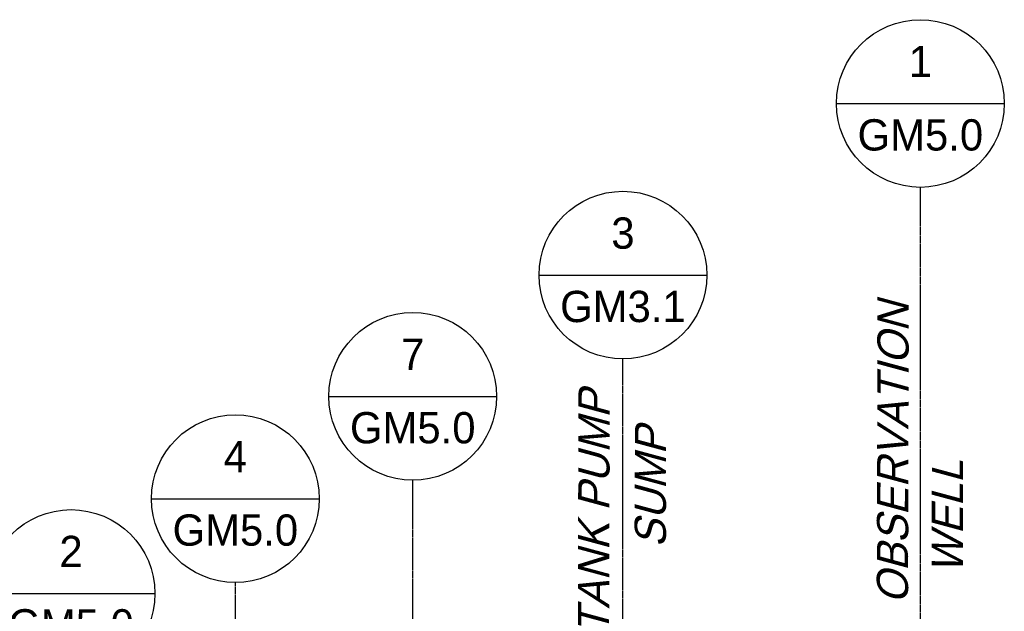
# Model space of a CAD drawing. Extents: x -19547 to -11561, y 2096 to 5601.
# Tile 161 of 168: x -13735 to -13451, y 3445 to 3616. Entities that reach past the tile are written whole.
import ezdxf
from ezdxf.enums import TextEntityAlignment as Align

# ---------------------------------------------------------------- set-up
doc = ezdxf.new("R2010")
doc.units = 0
doc.header["$MEASUREMENT"] = 0
doc.linetypes.add('CENTER1', pattern=[0.6625, 0.5, -0.075, 0.0125, -0.075])
doc.layers.get('0').update_dxf_attribs({"linetype": 'CONTINUOUS'})
for name, color, linetype in [('2946GM2$0$SHEET_NOTES', 3, 'CONTINUOUS'), ('CENTERLINE', 3, 'CENTER1'), ('TAG', 3, 'CONTINUOUS'), ('TEXT', 3, 'CONTINUOUS')]:
    doc.layers.add(name, color=color, linetype=linetype)
doc.styles.add('ISO1', font='SIMPFRAC.shx', dxfattribs={"width": 0.85, "oblique": 15})
doc.styles.add('SIMPFRAC', font='simpfrac')

# ---------------------------------------------------------------- blocks, each defined once
blk = doc.blocks.new('KEY-DETAIL')
blk.add_line((-0.1911, 0), (0.1911, 0))
blk.add_circle((0, 0), 0.1911)
at = {"style": 'SIMPFRAC'}
for tag, p in [('DETAIL', (0, 0.1314)), ('SHEET', (0, -0.0358))]:
    blk.add_attdef(tag, text='', height=0.0781, dxfattribs=at).set_placement(p, align=Align.TOP_CENTER)

msp = doc.modelspace()

# ---------------------------------------------------------------- linework, layer by layer
at = {"layer": 'CENTERLINE', "color": 3, "linetype": 'CENTER1'}
for p, q in [((-13475.56, 3424.94, 0), (-13475.56, 3567.24, 0)), ((-13561.09, 3364.17), (-13561.09, 3517.86)), ((-13621.53, 3327.43), (-13621.53, 3482.96, 0)), ((-13672.54, 3298.12), (-13672.54, 3453.52, 0))]:
    msp.add_line(p, q, dxfattribs=at)

# ---------------------------------------------------------------- block references
at = {"layer": '2946GM2$0$SHEET_NOTES'}
ref = msp.add_blockref('KEY-DETAIL', (-13621.53, 3507.1, 0), dxfattribs=dict(at, xscale=126.2697858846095, yscale=126.2697858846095, zscale=126.2697858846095))
ref.add_attrib('SHEET', 'GM5.0', dxfattribs={"layer": '0', "height": 9, "style": 'SIMPFRAC'}).set_placement((-13621.53, 3502.57, 0), align=Align.TOP_CENTER)
ref.add_attrib('DETAIL', '7', dxfattribs={"layer": '0', "height": 9, "style": 'SIMPFRAC'}).set_placement((-13621.53, 3523.69, 0), align=Align.TOP_CENTER)
ref = msp.add_blockref('KEY-DETAIL', (-13672.54, 3477.65, 0), dxfattribs=dict(at, xscale=126.2697858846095, yscale=126.2697858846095, zscale=126.2697858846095))
ref.add_attrib('SHEET', 'GM5.0', dxfattribs={"layer": '0', "height": 9, "style": 'SIMPFRAC'}).set_placement((-13672.54, 3473.12, 0), align=Align.TOP_CENTER)
ref.add_attrib('DETAIL', '4', dxfattribs={"layer": '0', "height": 9, "style": 'SIMPFRAC'}).set_placement((-13672.54, 3494.24, 0), align=Align.TOP_CENTER)
ref = msp.add_blockref('KEY-DETAIL', (-13719.8, 3450.36, 0), dxfattribs=dict(at, xscale=126.2697858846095, yscale=126.2697858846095, zscale=126.2697858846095))
ref.add_attrib('SHEET', 'GM5.0', dxfattribs={"layer": '0', "height": 9, "style": 'SIMPFRAC'}).set_placement((-13719.8, 3445.84, 0), align=Align.TOP_CENTER)
ref.add_attrib('DETAIL', '2', dxfattribs={"layer": '0', "height": 9, "style": 'SIMPFRAC'}).set_placement((-13719.8, 3466.96, 0), align=Align.TOP_CENTER)
at = {"layer": 'TAG'}
ref = msp.add_blockref('KEY-DETAIL', (-13475.56, 3591.38, 0), dxfattribs=dict(at, xscale=126.2697858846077, yscale=126.2697858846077, zscale=126.2697858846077))
ref.add_attrib('SHEET', 'GM5.0', dxfattribs={"layer": '0', "height": 9, "style": 'SIMPFRAC'}).set_placement((-13475.56, 3586.85, 0), align=Align.TOP_CENTER)
ref.add_attrib('DETAIL', '1', dxfattribs={"layer": '0', "height": 9, "style": 'SIMPFRAC'}).set_placement((-13475.56, 3607.97, 0), align=Align.TOP_CENTER)
ref = msp.add_blockref('KEY-DETAIL', (-13561.09, 3542), dxfattribs=dict(at, xscale=126.2697858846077, yscale=126.2697858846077, zscale=126.2697858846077))
ref.add_attrib('SHEET', 'GM3.1', dxfattribs={"height": 9, "style": 'SIMPFRAC'}).set_placement((-13561.09, 3537.47), align=Align.TOP_CENTER)
ref.add_attrib('DETAIL', '3', dxfattribs={"layer": '0', "height": 9, "style": 'SIMPFRAC'}).set_placement((-13561.09, 3558.59), align=Align.TOP_CENTER)

# ---------------------------------------------------------------- texts
at = {"layer": 'TEXT', "style": 'ISO1', "oblique": 15}
for s, p in [('OBSERVATION', (-13479.1, 3447.37, 0)), ('TANK PUMP', (-13565.06, 3438.64)), ('SUMP', (-13548.73, 3463.57)), ('WELL', (-13463.33, 3456.02, 0))]:
    msp.add_text(s, height=9, rotation=89.8643, dxfattribs=at).set_placement(p)

doc.saveas('drawing.dxf')
